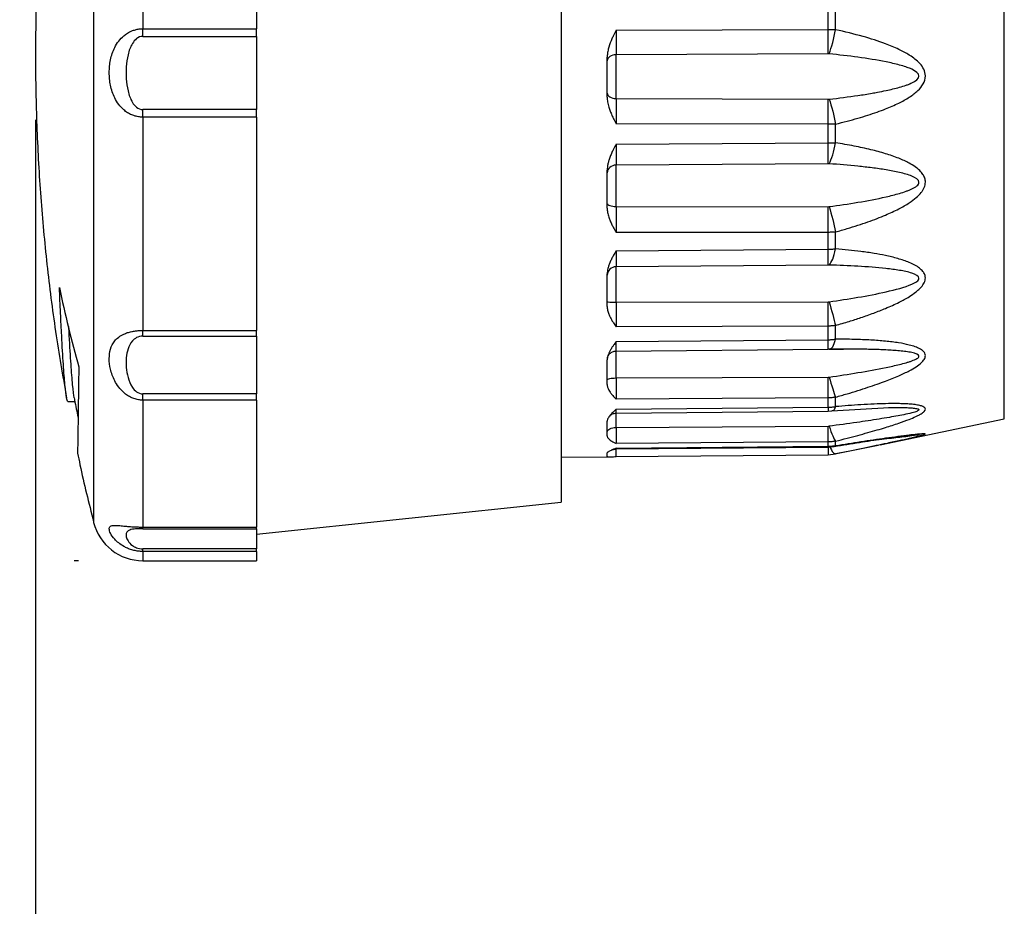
# Model space of a CAD drawing. Header units: millimetres. Extents: x 13 to 546, y 13 to 419.
# Tile 8 of 19: x 209 to 247, y 133 to 168. Entities that reach past the tile are written whole.
import ezdxf

# ---------------------------------------------------------------- set-up
doc = ezdxf.new("R2010")
doc.units = ezdxf.units.MM
doc.header["$LTSCALE"] = 2
doc.linetypes.add('SLD-Solid', pattern=[0])
doc.layers.add('DIMENSIONS', color=140, linetype='SLD-Solid', lineweight=25)
doc.styles.add('SLDTEXTSTYLE0', font='TXT', dxfattribs={"width": 0.7})
doc.dimstyles.new('SLDDIMSTYLE1', dxfattribs={"dimtxt": 4.316016, "dimasz": 6.604, "dimexe": 0, "dimexo": 0.0625, "dimgap": 1.079004, "dimtad": 0, "dimtih": 1, "dimtoh": 1, "dimrnd": 1e-09, "dimzin": 12, "dimdsep": 46, "dimtxsty": 'SLDTEXTSTYLE0', "dimsah": 1, "dimcen": 0.09, "dimadec": 0, "dimazin": 3, "dimtfac": 1, "dimtofl": 0, "dimtmove": 0, "dimatfit": 3, "dimfxl": 0, "dimfrac": 2, "dimtolj": 1, "dimtzin": 12, "dimarcsym": 0})
doc.dimstyles.new('SLDDIMSTYLE2', dxfattribs={"dimtxt": 4.316016, "dimasz": 6.604, "dimexe": 0, "dimexo": 0.0625, "dimgap": 1.079004, "dimtad": 0, "dimtih": 1, "dimtoh": 1, "dimrnd": 1e-09, "dimzin": 12, "dimdsep": 46, "dimtxsty": 'SLDTEXTSTYLE0', "dimsah": 1, "dimcen": 0, "dimadec": 0, "dimazin": 3, "dimtfac": 1, "dimtofl": 0, "dimtmove": 0, "dimatfit": 3, "dimfxl": 0, "dimfrac": 2, "dimtolj": 1, "dimtzin": 12, "dimarcsym": 0})
doc.dimstyles.new('SLDDIMSTYLE3', dxfattribs={"dimtxt": 4.316016, "dimasz": 6.604, "dimexe": 0, "dimexo": 0.0625, "dimgap": 1.079004, "dimtad": 0, "dimtih": 1, "dimtoh": 1, "dimrnd": 1e-09, "dimzin": 12, "dimdsep": 46, "dimtxsty": 'SLDTEXTSTYLE0', "dimsah": 1, "dimcen": 0.09, "dimadec": 0, "dimazin": 3, "dimtfac": 1, "dimtmove": 0, "dimatfit": 0, "dimfxl": 0, "dimfrac": 2, "dimtolj": 1, "dimtzin": 12, "dimarcsym": 0})

# ---------------------------------------------------------------- blocks, each defined once
blk = doc.blocks.new('_D_2')
at = {"layer": 'DIMENSIONS'}
for p, q in [((252.47, 235.214), (231.08, 235.214)), ((286.909, 175.564), (252.47, 235.214))]:
    blk.add_line(p, q, dxfattribs=at)
blk.add_solid([(286.909, 175.564), (284.487, 181.792), (282.727, 180.776)], dxfattribs=at)
at = {"layer": 'DIMENSIONS', "char_height": 4.2333, "attachment_point": 1, "style": 'SLDTEXTSTYLE0'}
for s, insert in [('M20', (215.966, 244.101)), ('M25', (215.966, 237.241)), ('KNOCKOUT', (205.688, 230.381))]:
    blk.add_mtext(s, dxfattribs=dict(at, insert=insert))
blk = doc.blocks.new('_D_5')
at = {"layer": 'DIMENSIONS'}
for p, q in [((209.339, 163.931), (209.339, 76.256)), ((312.159, 127.784), (312.159, 76.256)), ((209.339, 82.606), (242.479, 82.606)), ((248.327, 82.606), (246.878, 82.606)), ((246.878, 82.606), (246.878, 75.747)), ((261.153, 82.606), (262.602, 82.606)), ((262.602, 82.606), (262.602, 75.747)), ((312.159, 82.606), (267, 82.606)), ((246.878, 75.747), (248.327, 75.747)), ((262.602, 75.747), (261.153, 75.747))]:
    blk.add_line(p, q, dxfattribs=at)
for points in [[(209.339, 82.606), (215.943, 81.59), (215.943, 83.622)], [(312.159, 82.606), (305.555, 83.622), (305.555, 81.59)]]:
    blk.add_solid(points, dxfattribs=at)
at = {"layer": 'DIMENSIONS', "char_height": 4.2333, "attachment_point": 1, "style": 'SLDTEXTSTYLE0'}
for s, insert in [('102.8', (246.532, 89.029)), ('4.05', (248.327, 81.204))]:
    blk.add_mtext(s, dxfattribs=dict(at, insert=insert))
blk = doc.blocks.new('_D_6')
at = {"layer": 'DIMENSIONS'}
for p, q in [((193.426, 186.371), (193.426, 199.071)), ((211.027, 186.371), (187.076, 186.371)), ((187.013, 165.216), (185.564, 165.216)), ((185.564, 165.216), (185.564, 158.357)), ((199.838, 165.216), (201.288, 165.216)), ((201.288, 165.216), (201.288, 158.357)), ((185.564, 158.357), (187.013, 158.357)), ((201.288, 158.357), (199.838, 158.357)), ((207.815, 146.571), (187.076, 146.571)), ((193.426, 146.571), (193.426, 133.871)), ((211.027, 146.571), (210.863, 146.571))]:
    blk.add_line(p, q, dxfattribs=at)
for points in [[(193.426, 186.371), (194.442, 192.975), (192.41, 192.975)], [(193.426, 146.571), (192.41, 139.967), (194.442, 139.967)]]:
    blk.add_solid(points, dxfattribs=at)
at = {"layer": 'DIMENSIONS', "char_height": 4.2333, "attachment_point": 1, "style": 'SLDTEXTSTYLE0'}
for s, insert in [('39.8', (187.013, 171.639)), ('1.57', (187.013, 163.814))]:
    blk.add_mtext(s, dxfattribs=dict(at, insert=insert))

msp = doc.modelspace()

# ---------------------------------------------------------------- linework, layer by layer
for p, q in [((211.628, 184.862), (211.628, 148.081)), ((230.039, 184.071), (230.039, 166.471)), ((247.499, 152.152), (247.499, 180.79)), ((213.567, 176.114), (213.567, 167.522)), ((218.039, 176.114), (218.039, 167.522)), ((240.561, 167.491), (240.561, 168.235)), ((240.853, 167.485), (240.853, 168.235)), ((213.567, 167.522), (218.039, 167.522)), ((213.567, 167.223), (218.039, 167.223)), ((218.039, 167.223), (218.039, 167.522)), ((218.039, 167.223), (218.039, 164.34)), ((232.206, 167.462), (240.561, 167.491)), ((230.039, 166.471), (230.039, 148.871)), ((231.859, 164.825), (231.859, 166.407)), ((240.561, 166.536), (232.206, 166.499)), ((232.206, 164.775), (232.206, 166.499)), ((240.6, 166.534), (240.561, 166.536)), ((232.206, 164.775), (240.561, 164.745)), ((218.039, 164.34), (213.567, 164.34)), ((218.039, 164.04), (218.039, 164.34)), ((213.567, 164.04), (213.567, 155.641)), ((218.039, 164.04), (213.567, 164.04)), ((218.039, 164.04), (218.039, 155.641)), ((240.561, 163.759), (232.206, 163.78)), ((240.561, 163.027), (240.561, 163.759)), ((240.853, 163.03), (240.853, 163.768)), ((232.206, 162.978), (240.561, 163.027)), ((240.561, 162.204), (232.206, 162.15)), ((232.206, 160.522), (232.206, 162.15)), ((240.6, 162.203), (240.561, 162.204)), ((231.859, 160.462), (231.859, 161.956)), ((232.206, 160.522), (240.561, 160.513)), ((240.561, 159.503), (232.206, 159.501)), ((240.561, 158.841), (240.561, 159.503)), ((240.853, 158.853), (240.853, 159.52)), ((232.206, 158.776), (240.561, 158.841)), ((231.859, 156.586), (231.859, 157.87)), ((240.561, 158.217), (232.206, 158.151)), ((232.206, 156.752), (232.206, 158.151)), ((240.6, 158.217), (240.561, 158.217)), ((232.206, 156.752), (240.561, 156.763)), ((213.567, 155.641), (218.039, 155.641)), ((218.039, 155.416), (218.039, 155.641)), ((240.561, 155.811), (232.206, 155.787)), ((240.561, 155.274), (240.561, 155.811)), ((240.853, 155.294), (240.853, 155.835)), ((213.567, 155.416), (218.039, 155.416)), ((218.039, 155.416), (218.039, 153.143)), ((232.206, 155.198), (240.561, 155.274)), ((232.204, 154.826), (240.561, 154.899)), ((232.206, 154.826), (232.206, 154.837)), ((232.206, 153.768), (232.206, 154.827)), ((240.6, 154.9), (240.561, 154.9)), ((231.859, 153.511), (231.859, 154.482)), ((232.206, 153.768), (240.561, 153.8)), ((210.61, 152.835), (210.912, 152.835)), ((218.039, 153.143), (213.567, 153.143)), ((213.567, 152.895), (213.567, 147.896)), ((218.039, 152.895), (213.567, 152.895)), ((218.039, 152.895), (218.039, 153.143)), ((218.039, 152.895), (218.039, 147.896)), ((240.561, 152.983), (232.206, 152.938)), ((240.561, 152.614), (240.561, 152.983)), ((240.853, 152.64), (240.853, 153.012)), ((232.205, 152.381), (240.562, 152.46)), ((232.206, 152.534), (240.561, 152.614)), ((240.562, 152.46), (240.708, 152.468)), ((240.709, 152.468), (242.96, 152.606)), ((242.937, 152.606), (242.994, 152.606)), ((231.859, 151.485), (231.859, 152.064)), ((232.206, 151.814), (232.206, 152.403)), ((242.604, 151.134), (247.499, 152.152)), ((232.206, 151.814), (240.561, 151.864)), ((240.853, 151.106), (240.853, 151.279)), ((232.205, 150.972), (240.562, 151.049)), ((240.561, 151.248), (232.206, 151.186)), ((232.206, 150.998), (240.561, 151.076)), ((232.206, 150.972), (232.206, 150.998)), ((240.561, 151.076), (240.561, 151.248)), ((240.562, 151.049), (240.8, 151.07)), ((240.825, 150.776), (242.534, 151.119)), ((230.039, 150.647), (232.009, 150.664)), ((231.859, 150.674), (231.859, 150.814)), ((232.204, 150.671), (240.561, 150.745)), ((240.561, 150.745), (240.847, 150.775)), ((218.039, 147.61), (230.039, 148.871)), ((213.567, 147.896), (218.039, 147.896)), ((213.567, 147.832), (218.039, 147.832)), ((218.039, 147.832), (218.039, 147.896)), ((218.039, 147.832), (218.039, 147.037)), ((218.039, 147.037), (213.567, 147.037)), ((218.039, 146.936), (218.039, 147.037)), ((218.039, 146.936), (213.567, 146.936)), ((213.567, 146.936), (213.567, 146.571)), ((218.039, 146.936), (218.039, 146.571)), ((213.567, 146.571), (218.039, 146.571))]:
    msp.add_line(p, q)
msp.add_arc((213.567, 148.571), 2, 194.194, 270)
for points, knots in [([(210.57, 179.958), (210.53, 179.755), (210.322, 178.688), (210.034, 176.742), (209.713, 174.121), (209.491, 171.486), (209.361, 168.842), (209.324, 166.192), (209.381, 163.539), (209.531, 160.886), (209.777, 158.237), (210.111, 155.599), (210.412, 153.853), (210.562, 152.983)], [0, 0, 0, 0, 0.02296, 0.120174, 0.21751, 0.314968, 0.412547, 0.510248, 0.608071, 0.706017, 0.804086, 0.902279, 1, 1, 1, 1]), ([(212.244, 165.796), (212.245, 165.838), (212.247, 165.922), (212.256, 166.047), (212.272, 166.172), (212.302, 166.341), (212.356, 166.55), (212.459, 166.801), (212.607, 167.04), (212.784, 167.226), (212.962, 167.355), (213.117, 167.433), (213.271, 167.485), (213.419, 167.516), (213.518, 167.52), (213.567, 167.522)], [0, 0, 0, 0, 0.051014, 0.101862, 0.152762, 0.203928, 0.312102, 0.418861, 0.542557, 0.66571, 0.741769, 0.817345, 0.879873, 0.940444, 1, 1, 1, 1]), ([(213.567, 167.223), (213.476, 167.223), (213.305, 167.145), (213.099, 166.883), (212.967, 166.502), (212.884, 165.87), (212.918, 165.224), (213.098, 164.685), (213.305, 164.419), (213.476, 164.34), (213.567, 164.34)], [0, 0, 0, 0, 0.0275136, 0.0550273, 0.1100545, 0.1650818, 0.2751363, 0.3301636, 0.3576772, 0.3851909, 0.3851909, 0.3851909, 0.3851909]), ([(232.206, 167.462), (232.172, 167.395), (232.117, 167.284), (232.014, 167.068), (231.933, 166.858), (231.879, 166.636), (231.861, 166.503), (231.859, 166.428), (231.859, 166.407)], [0, 0, 0, 0, 0.200297, 0.33192, 0.642108, 0.799793, 0.942597, 1, 1, 1, 1]), ([(240.561, 167.491), (240.61, 167.491), (240.708, 167.491), (240.805, 167.487), (240.853, 167.485)], [0, 0, 0, 0, 0.499702, 1, 1, 1, 1]), ([(240.853, 163.768), (241.005, 163.806), (241.299, 163.878), (241.723, 163.995), (242.117, 164.114), (242.481, 164.236), (242.889, 164.388), (243.317, 164.574), (243.689, 164.777), (243.937, 164.95), (244.131, 165.112), (244.316, 165.333), (244.423, 165.643), (244.339, 165.933), (244.183, 166.154), (243.985, 166.327), (243.839, 166.431), (243.628, 166.564), (243.315, 166.729), (242.709, 166.98), (241.879, 167.245), (241.215, 167.401), (240.853, 167.485)], [0, 0, 0, 0, 0.056117, 0.108817, 0.158134, 0.204108, 0.246791, 0.314265, 0.371239, 0.398081, 0.422057, 0.461297, 0.500014, 0.532173, 0.564575, 0.596134, 0.626247, 0.629174, 0.685964, 0.753605, 0.865832, 1, 1, 1, 1]), ([(240.6, 164.747), (240.98, 164.791), (241.548, 164.862), (242.178, 164.962), (242.548, 165.029), (242.913, 165.101), (243.292, 165.19), (243.589, 165.282), (243.719, 165.33), (243.797, 165.362), (243.982, 165.442), (244.27, 165.66), (243.989, 165.87), (243.767, 165.966), (243.607, 166.026), (243.291, 166.119), (242.663, 166.261), (241.737, 166.407), (240.98, 166.494), (240.6, 166.534)], [0, 0, 0, 0, 0.1185494, 0.1778241, 0.2000521, 0.2370988, 0.2963735, 0.3260109, 0.3408296, 0.3445342, 0.3556482, 0.4149229, 0.4741976, 0.481607, 0.503835, 0.5334724, 0.5927471, 0.7112965, 0.8298459, 0.8298459, 0.8298459, 0.8298459]), ([(213.567, 164.04), (213.538, 164.041), (213.479, 164.042), (213.39, 164.054), (213.302, 164.072), (213.214, 164.098), (213.099, 164.141), (212.962, 164.212), (212.785, 164.345), (212.608, 164.536), (212.461, 164.782), (212.357, 165.037), (212.29, 165.289), (212.25, 165.543), (212.246, 165.711), (212.244, 165.796)], [0, 0, 0, 0, 0.035733, 0.071676, 0.108037, 0.14502, 0.182816, 0.258293, 0.334424, 0.456711, 0.580909, 0.688691, 0.796358, 0.897882, 1, 1, 1, 1]), ([(231.859, 164.825), (231.86, 164.795), (231.861, 164.732), (231.874, 164.636), (231.894, 164.536), (231.926, 164.415), (231.975, 164.272), (232.038, 164.121), (232.117, 163.956), (232.172, 163.846), (232.206, 163.78)], [0, 0, 0, 0, 0.0817167, 0.1682993, 0.2602301, 0.3579118, 0.504502, 0.6681905, 0.7997741, 1, 1, 1, 1]), ([(240.853, 163.768), (240.805, 163.766), (240.708, 163.76), (240.61, 163.76), (240.561, 163.759)], [0, 0, 0, 0, 0.5002984, 1, 1, 1, 1]), ([(232.206, 162.978), (232.172, 162.912), (232.117, 162.804), (232.038, 162.641), (231.975, 162.493), (231.922, 162.343), (231.886, 162.205), (231.863, 162.077), (231.86, 161.995), (231.859, 161.956)], [0, 0, 0, 0, 0.2001671, 0.3316998, 0.4953679, 0.6419171, 0.7709379, 0.8899493, 1, 1, 1, 1]), ([(240.561, 163.027), (240.61, 163.027), (240.708, 163.027), (240.805, 163.029), (240.853, 163.03)], [0, 0, 0, 0, 0.499702, 1, 1, 1, 1]), ([(240.853, 159.52), (241.005, 159.563), (241.298, 159.646), (241.721, 159.779), (242.115, 159.911), (242.48, 160.045), (242.888, 160.21), (243.316, 160.408), (243.721, 160.636), (244.019, 160.855), (244.196, 161.028), (244.295, 161.166), (244.365, 161.3), (244.404, 161.463), (244.373, 161.645), (244.293, 161.798), (244.163, 161.948), (243.981, 162.094), (243.705, 162.26), (243.315, 162.437), (242.807, 162.61), (242.221, 162.768), (241.564, 162.911), (241.098, 162.989), (240.853, 163.03)], [0, 0, 0, 0, 0.055982, 0.108606, 0.157905, 0.203921, 0.246706, 0.314266, 0.37121, 0.411295, 0.445361, 0.459165, 0.472287, 0.500254, 0.519688, 0.541016, 0.565638, 0.594543, 0.628908, 0.686003, 0.753663, 0.82721, 0.909259, 1, 1, 1, 1]), ([(240.6, 160.515), (240.98, 160.567), (241.738, 160.68), (242.573, 160.836), (243.114, 160.966), (243.377, 161.037), (243.588, 161.105), (243.728, 161.158), (243.806, 161.19), (243.917, 161.242), (244.071, 161.325), (244.204, 161.53), (243.94, 161.696), (243.63, 161.797), (243.375, 161.863), (243.112, 161.917), (242.841, 161.965), (242.567, 162.007), (242.291, 162.044), (242.013, 162.077), (241.455, 162.137), (240.98, 162.176), (240.6, 162.203)], [0, 0, 0, 0, 0.1185789, 0.2371579, 0.2668026, 0.2964474, 0.3260921, 0.3409145, 0.3483256, 0.3557368, 0.3853816, 0.4150263, 0.4743158, 0.5039605, 0.5336052, 0.56325, 0.5928947, 0.6225394, 0.6521842, 0.6818289, 0.7114737, 0.8300526, 0.8300526, 0.8300526, 0.8300526]), ([(231.859, 160.462), (231.86, 160.434), (231.861, 160.376), (231.874, 160.287), (231.894, 160.194), (231.925, 160.083), (231.975, 159.951), (232.038, 159.812), (232.117, 159.661), (232.172, 159.561), (232.206, 159.501)], [0, 0, 0, 0, 0.081693, 0.168251, 0.260155, 0.357809, 0.504428, 0.668146, 0.799747, 1, 1, 1, 1]), ([(240.853, 159.52), (240.805, 159.515), (240.708, 159.505), (240.61, 159.504), (240.561, 159.503)], [0, 0, 0, 0, 0.500298, 1, 1, 1, 1]), ([(232.206, 158.776), (232.172, 158.718), (232.117, 158.621), (232.038, 158.476), (231.975, 158.344), (231.922, 158.211), (231.886, 158.089), (231.863, 157.977), (231.86, 157.905), (231.859, 157.87)], [0, 0, 0, 0, 0.200231, 0.331809, 0.495511, 0.642095, 0.77105, 0.890003, 1, 1, 1, 1]), ([(240.561, 158.841), (240.61, 158.842), (240.708, 158.843), (240.805, 158.85), (240.853, 158.853)], [0, 0, 0, 0, 0.499702, 1, 1, 1, 1]), ([(240.853, 155.835), (241.03, 155.888), (241.363, 155.987), (241.865, 156.149), (242.346, 156.318), (242.851, 156.517), (243.323, 156.727), (243.72, 156.94), (243.972, 157.117), (244.125, 157.245), (244.247, 157.364), (244.355, 157.517), (244.402, 157.692), (244.371, 157.847), (244.29, 157.975), (244.158, 158.1), (243.977, 158.219), (243.764, 158.318), (243.535, 158.401), (243.225, 158.496), (242.835, 158.593), (242.347, 158.682), (241.861, 158.751), (241.355, 158.81), (241.023, 158.838), (240.853, 158.853)], [0, 0, 0, 0, 0.065565, 0.12315, 0.187153, 0.246681, 0.316011, 0.371431, 0.407911, 0.427933, 0.445204, 0.47223, 0.500278, 0.519658, 0.54107, 0.565881, 0.596062, 0.629537, 0.658711, 0.690853, 0.754245, 0.811252, 0.876873, 0.937198, 1, 1, 1, 1]), ([(240.6, 156.766), (241.361, 156.878), (242.493, 157.06), (243.657, 157.359), (244.07, 157.563), (244.202, 157.744), (243.872, 157.912), (243.379, 158.01), (242.656, 158.107), (241.739, 158.173), (240.981, 158.205), (240.6, 158.217)], [0, 0, 0, 0, 0.2372174, 0.3558261, 0.3854783, 0.4151305, 0.4744348, 0.5337392, 0.5930435, 0.7116522, 0.830261, 0.830261, 0.830261, 0.830261]), ([(210.61, 152.836), (210.594, 152.867), (210.56, 152.931), (210.501, 153.449), (210.437, 154.268), (210.378, 155.265), (210.326, 156.307), (210.296, 156.986), (210.281, 157.328)], [0, 0, 0, 0, 0.184444, 0.374686, 0.559645, 0.749963, 0.874192, 1, 1, 1, 1]), ([(231.859, 156.586), (231.86, 156.562), (231.861, 156.513), (231.874, 156.439), (231.894, 156.361), (231.925, 156.267), (231.975, 156.158), (232.038, 156.043), (232.117, 155.918), (232.172, 155.836), (232.206, 155.787)], [0, 0, 0, 0, 0.081692, 0.16825, 0.260154, 0.357808, 0.504425, 0.668142, 0.799745, 1, 1, 1, 1]), ([(210.866, 152.983), (210.864, 152.988), (210.845, 153.044), (210.802, 153.464), (210.739, 154.271), (210.688, 155.099), (210.66, 155.679), (210.654, 155.801)], [0, 0, 0, 0, 0.0280181, 0.3280728, 0.6197958, 0.9199716, 1, 1, 1, 1]), ([(213.567, 152.895), (213.538, 152.896), (213.479, 152.897), (213.39, 152.909), (213.302, 152.929), (213.214, 152.956), (213.099, 153.002), (212.962, 153.076), (212.784, 153.213), (212.608, 153.407), (212.461, 153.645), (212.357, 153.884), (212.268, 154.182), (212.228, 154.537), (212.279, 154.917), (212.414, 155.195), (212.607, 155.381), (212.784, 155.485), (212.962, 155.555), (213.117, 155.595), (213.271, 155.621), (213.419, 155.638), (213.518, 155.64), (213.567, 155.641)], [0, 0, 0, 0, 0.017896, 0.03589, 0.054087, 0.072589, 0.091493, 0.129306, 0.167362, 0.228648, 0.290716, 0.344671, 0.398517, 0.500217, 0.601955, 0.709235, 0.771125, 0.832742, 0.870797, 0.908611, 0.939896, 0.970202, 1, 1, 1, 1]), ([(240.853, 155.835), (240.805, 155.828), (240.708, 155.815), (240.61, 155.812), (240.561, 155.811)], [0, 0, 0, 0, 0.500298, 1, 1, 1, 1]), ([(213.567, 155.416), (213.476, 155.416), (213.305, 155.365), (213.099, 155.188), (212.967, 154.92), (212.884, 154.447), (212.918, 153.925), (213.098, 153.455), (213.305, 153.215), (213.476, 153.143), (213.567, 153.143)], [0, 0, 0, 0, 0.0275135, 0.0550271, 0.1100542, 0.1650813, 0.2751355, 0.3301626, 0.3576761, 0.3851897, 0.3851897, 0.3851897, 0.3851897]), ([(232.206, 155.198), (232.172, 155.151), (232.117, 155.073), (232.038, 154.958), (231.975, 154.853), (231.922, 154.748), (231.886, 154.652), (231.863, 154.565), (231.86, 154.509), (231.859, 154.482)], [0, 0, 0, 0, 0.200272, 0.331877, 0.495612, 0.64223, 0.771135, 0.890043, 1, 1, 1, 1]), ([(232.206, 154.837), (232.206, 154.839), (232.205, 154.844), (232.205, 154.911), (232.205, 155.025), (232.206, 155.141), (232.206, 155.198)], [0, 0, 0, 0, 0.127939, 0.418671, 0.709403, 1, 1, 1, 1]), ([(240.561, 155.274), (240.61, 155.275), (240.708, 155.277), (240.805, 155.288), (240.853, 155.294)], [0, 0, 0, 0, 0.499702, 1, 1, 1, 1]), ([(240.853, 153.012), (241.005, 153.056), (241.298, 153.14), (241.721, 153.27), (242.115, 153.396), (242.48, 153.521), (242.888, 153.669), (243.317, 153.841), (243.721, 154.03), (244.02, 154.201), (244.197, 154.332), (244.296, 154.431), (244.365, 154.525), (244.404, 154.635), (244.373, 154.75), (244.292, 154.842), (244.163, 154.926), (243.98, 155.003), (243.704, 155.084), (243.314, 155.16), (242.805, 155.222), (242.22, 155.265), (241.564, 155.291), (241.098, 155.293), (240.853, 155.294)], [0, 0, 0, 0, 0.055982, 0.108601, 0.157892, 0.203898, 0.246669, 0.314303, 0.371286, 0.411368, 0.44543, 0.459237, 0.472362, 0.500339, 0.519773, 0.541107, 0.565738, 0.594653, 0.629031, 0.686164, 0.753863, 0.827362, 0.909344, 1, 1, 1, 1]), ([(231.859, 154.48), (231.864, 154.525), (231.875, 154.617), (231.954, 154.732), (232.069, 154.813), (232.16, 154.824), (232.206, 154.83)], [0, 0, 0, 0, 0.250191, 0.500026, 0.749852, 1, 1, 1, 1]), ([(240.6, 153.803), (240.981, 153.858), (241.739, 153.975), (242.572, 154.123), (243.114, 154.238), (243.377, 154.299), (243.588, 154.354), (243.729, 154.397), (243.806, 154.422), (243.917, 154.462), (244.071, 154.525), (244.204, 154.665), (243.94, 154.758), (243.629, 154.807), (243.374, 154.836), (243.11, 154.856), (242.839, 154.872), (242.565, 154.884), (242.29, 154.892), (242.012, 154.898), (241.456, 154.906), (240.981, 154.904), (240.6, 154.9)], [0, 0, 0, 0, 0.1186083, 0.2372165, 0.2668686, 0.2965206, 0.3261727, 0.3409987, 0.3484117, 0.3558248, 0.3854768, 0.4151289, 0.474433, 0.5040851, 0.5337371, 0.5633892, 0.5930413, 0.6226933, 0.6523454, 0.6819974, 0.7116495, 0.8302578, 0.8302578, 0.8302578, 0.8302578]), ([(240.638, 154.906), (240.727, 154.906), (240.903, 154.906), (241.081, 154.905), (241.169, 154.904)], [0, 0, 0, 0, 0.501785, 1, 1, 1, 1]), ([(211.044, 154.203), (211.04, 153.933), (211.033, 153.393), (211.024, 152.697), (211.016, 152.093), (211.009, 151.601), (211.003, 151.223), (210.999, 150.962), (210.996, 150.814), (210.996, 150.81), (210.995, 150.808)], [0, 0, 0, 0, 0.127265, 0.25453, 0.385492, 0.516455, 0.64372, 0.770985, 0.901948, 1, 1, 1, 1]), ([(231.859, 153.511), (231.86, 153.493), (231.861, 153.457), (231.874, 153.403), (231.894, 153.346), (231.925, 153.279), (231.975, 153.2), (232.038, 153.118), (232.117, 153.03), (232.172, 152.973), (232.206, 152.938)], [0, 0, 0, 0, 0.081692, 0.168248, 0.260151, 0.357804, 0.504422, 0.66814, 0.799744, 1, 1, 1, 1]), ([(210.865, 152.983), (210.87, 152.954), (210.912, 152.697), (210.968, 152.442), (211.017, 152.216)], [0, 0, 0, 0, 0.1121345, 1, 1, 1, 1]), ([(240.853, 153.012), (240.805, 153.004), (240.708, 152.988), (240.61, 152.985), (240.561, 152.983)], [0, 0, 0, 0, 0.500298, 1, 1, 1, 1]), ([(232.206, 152.534), (232.172, 152.502), (232.117, 152.45), (232.038, 152.373), (231.975, 152.304), (231.922, 152.235), (231.886, 152.173), (231.863, 152.117), (231.86, 152.081), (231.859, 152.064)], [0, 0, 0, 0, 0.200274, 0.331881, 0.495617, 0.642236, 0.771138, 0.890044, 1, 1, 1, 1]), ([(232.205, 152.388), (232.205, 152.386), (232.205, 152.382), (232.205, 152.426), (232.206, 152.498), (232.206, 152.534)], [0, 0, 0, 0, 0.18049, 0.59034, 1, 1, 1, 1]), ([(240.561, 152.614), (240.61, 152.615), (240.708, 152.618), (240.805, 152.633), (240.853, 152.64)], [0, 0, 0, 0, 0.499702, 1, 1, 1, 1]), ([(240.561, 152.614), (240.561, 152.578), (240.562, 152.507), (240.562, 152.462), (240.562, 152.465), (240.562, 152.467)], [0, 0, 0, 0, 0.404953, 0.810073, 1, 1, 1, 1]), ([(242.994, 152.606), (243.072, 152.607), (243.242, 152.608), (243.488, 152.606), (243.719, 152.599), (243.916, 152.584), (244.055, 152.566), (244.12, 152.541), (244.135, 152.527), (244.139, 152.516), (244.135, 152.505), (244.12, 152.489), (244.06, 152.454), (243.888, 152.399), (243.625, 152.338), (243.304, 152.274), (242.954, 152.212), (242.414, 152.123), (241.623, 152.005), (240.964, 151.916), (240.6, 151.866)], [0, 0, 0, 0, 0.047449, 0.104032, 0.152043, 0.191891, 0.232953, 0.247233, 0.253317, 0.259026, 0.264888, 0.271028, 0.28503, 0.32389, 0.389714, 0.453387, 0.522769, 0.604551, 0.781283, 1, 1, 1, 1]), ([(240.853, 152.64), (240.814, 152.548), (240.77, 152.447), (240.713, 152.474), (240.707, 152.477)], [0, 0, 0, 0, 0.909207, 1, 1, 1, 1]), ([(240.853, 151.279), (241.004, 151.318), (241.296, 151.392), (241.718, 151.504), (242.113, 151.612), (242.479, 151.717), (242.889, 151.839), (243.318, 151.976), (243.715, 152.119), (243.972, 152.227), (244.125, 152.302), (244.246, 152.369), (244.353, 152.45), (244.404, 152.535), (244.372, 152.601), (244.292, 152.649), (244.161, 152.689), (243.98, 152.722), (243.767, 152.742), (243.537, 152.752), (243.228, 152.76), (242.839, 152.758), (242.35, 152.74), (241.86, 152.714), (241.353, 152.68), (241.02, 152.653), (240.853, 152.64)], [0, 0, 0, 0, 0.055735, 0.108262, 0.157615, 0.203838, 0.246982, 0.31487, 0.371564, 0.408614, 0.428019, 0.445064, 0.472104, 0.500271, 0.519433, 0.54067, 0.56536, 0.595412, 0.62883, 0.658089, 0.690187, 0.753636, 0.810387, 0.876709, 0.938224, 1, 1, 1, 1]), ([(231.92, 152.216), (231.932, 152.238), (231.967, 152.298), (232.071, 152.363), (232.16, 152.375), (232.205, 152.381)], [0, 0, 0, 0, 0.213563, 0.606492, 1, 1, 1, 1]), ([(231.859, 151.485), (231.86, 151.476), (231.861, 151.456), (231.874, 151.426), (231.894, 151.395), (231.926, 151.359), (231.975, 151.318), (232.038, 151.276), (232.117, 151.231), (232.172, 151.203), (232.206, 151.186)], [0, 0, 0, 0, 0.081762, 0.168396, 0.260382, 0.358126, 0.504674, 0.668324, 0.799852, 1, 1, 1, 1]), ([(240.853, 151.279), (240.805, 151.27), (240.708, 151.253), (240.61, 151.249), (240.561, 151.248)], [0, 0, 0, 0, 0.500298, 1, 1, 1, 1]), ([(240.8, 151.07), (241.134, 151.124), (241.776, 151.228), (242.67, 151.371), (243.333, 151.47), (243.8, 151.527), (243.978, 151.537), (244.06, 151.542)], [0, 0, 0, 0, 0.289633, 0.558312, 0.802196, 0.908895, 1, 1, 1, 1]), ([(240.853, 151.106), (241.185, 151.159), (241.849, 151.264), (242.67, 151.386), (243.304, 151.472), (243.694, 151.522), (243.98, 151.554), (244.149, 151.569), (244.265, 151.576), (244.337, 151.577), (244.381, 151.574), (244.396, 151.565), (244.378, 151.55), (244.315, 151.524), (244.179, 151.484), (243.978, 151.434), (243.702, 151.369), (243.317, 151.284), (242.928, 151.201), (242.677, 151.149), (242.604, 151.134)], [0, 0, 0, 0, 0.157767, 0.3157064, 0.3968619, 0.4752065, 0.5179826, 0.5564371, 0.5806263, 0.6021318, 0.6215921, 0.6398609, 0.6603438, 0.6817914, 0.721955, 0.7639372, 0.8046968, 0.8772744, 0.9641362, 1, 1, 1, 1]), ([(244.082, 151.542), (244.098, 151.542), (244.12, 151.542), (244.135, 151.54), (244.139, 151.537), (244.135, 151.534), (244.12, 151.529), (244.06, 151.516), (243.887, 151.49), (243.624, 151.456), (243.304, 151.417), (242.953, 151.375), (242.545, 151.328), (242.249, 151.295), (242.088, 151.277)], [0, 0, 0, 0, 0.030447, 0.043423, 0.055606, 0.068106, 0.081209, 0.11111, 0.194106, 0.334597, 0.47051, 0.61856, 0.793, 1, 1, 1, 1]), ([(232.206, 150.998), (232.172, 150.984), (232.117, 150.962), (232.038, 150.93), (231.975, 150.902), (231.922, 150.875), (231.886, 150.852), (231.863, 150.832), (231.86, 150.82), (231.859, 150.814)], [0, 0, 0, 0, 0.200246, 0.331836, 0.495542, 0.642133, 0.771072, 0.890012, 1, 1, 1, 1]), ([(232.07, 150.943), (232.071, 150.943), (232.092, 150.955), (232.138, 150.966), (232.183, 150.97), (232.206, 150.972)], [0, 0, 0, 0, 0.019939, 0.503183, 1, 1, 1, 1]), ([(232.206, 150.672), (232.206, 150.675), (232.205, 150.68), (232.205, 150.757), (232.205, 150.853), (232.206, 150.941), (232.206, 150.972)], [0, 0, 0, 0, 0.282559, 0.565248, 0.847937, 1, 1, 1, 1]), ([(240.561, 151.076), (240.61, 151.078), (240.708, 151.081), (240.805, 151.098), (240.853, 151.106)], [0, 0, 0, 0, 0.499702, 1, 1, 1, 1]), ([(240.561, 151.076), (240.561, 151.059), (240.562, 151.041), (240.562, 151.05), (240.562, 151.05)], [0, 0, 0, 0, 0.986796, 1, 1, 1, 1]), ([(240.561, 151.049), (240.561, 151.015), (240.562, 150.925), (240.562, 150.828), (240.562, 150.753), (240.561, 150.748), (240.561, 150.746)], [0, 0, 0, 0, 0.170463, 0.447013, 0.723563, 1, 1, 1, 1]), ([(240.615, 151.085), (240.664, 150.982), (240.755, 150.789), (240.822, 150.781), (240.853, 150.777)], [0, 0, 0, 0, 0.533459, 1, 1, 1, 1]), ([(242.604, 151.134), (242.535, 151.12), (242.312, 151.073), (241.914, 150.992), (241.4, 150.887), (241.04, 150.815), (240.853, 150.777)], [0, 0, 0, 0, 0.1205056, 0.3910608, 0.6841136, 1, 1, 1, 1]), ([(211, 150.807), (211.03, 150.654), (211.21, 149.745), (211.439, 148.847), (211.63, 148.099)], [0, 0, 0, 0, 0.168153, 1, 1, 1, 1]), ([(231.859, 150.674), (231.86, 150.673), (231.862, 150.67), (231.877, 150.667), (231.901, 150.665), (231.936, 150.664), (231.983, 150.663), (232.04, 150.664), (232.116, 150.667), (232.172, 150.67), (232.206, 150.672)], [0, 0, 0, 0, 0.09148, 0.188433, 0.291503, 0.401226, 0.525196, 0.661416, 0.796213, 1, 1, 1, 1]), ([(213.567, 146.936), (213.538, 146.936), (213.479, 146.937), (213.39, 146.945), (213.302, 146.958), (213.215, 146.976), (213.1, 147.007), (212.962, 147.057), (212.784, 147.146), (212.607, 147.268), (212.414, 147.452), (212.279, 147.656), (212.228, 147.835), (212.268, 147.923), (212.357, 147.955), (212.461, 147.965), (212.608, 147.958), (212.784, 147.94), (212.962, 147.924), (213.117, 147.911), (213.271, 147.902), (213.419, 147.897), (213.518, 147.897), (213.567, 147.896)], [0, 0, 0, 0, 0.017854, 0.03582, 0.054005, 0.072511, 0.091433, 0.129243, 0.167314, 0.228933, 0.290836, 0.398116, 0.499848, 0.601538, 0.655375, 0.709341, 0.771405, 0.832696, 0.870739, 0.908557, 0.939816, 0.970141, 1, 1, 1, 1]), ([(213.567, 147.832), (213.476, 147.832), (213.305, 147.827), (213.099, 147.803), (212.918, 147.728), (212.884, 147.572), (212.967, 147.354), (213.099, 147.196), (213.305, 147.075), (213.476, 147.037), (213.567, 147.037)], [0, 0, 0, 0, 0.0275136, 0.0550272, 0.1100544, 0.2201088, 0.2751361, 0.3301633, 0.3576769, 0.3851905, 0.3851905, 0.3851905, 0.3851905])]:
    msp.add_open_spline(points, degree=3, knots=knots)
for points in [[(213.567, 167.223), (213.567, 167.32), (213.567, 167.421), (213.567, 167.522)], [(232.206, 167.462), (232.205, 167.113), (232.205, 166.756), (232.206, 166.499)], [(240.561, 166.536), (240.562, 166.793), (240.562, 167.146), (240.561, 167.491)], [(240.6, 166.534), (240.696, 166.787), (240.79, 167.14), (240.853, 167.485)], [(232.206, 166.499), (232.115, 166.498), (231.934, 166.446), (231.859, 166.323), (231.859, 166.261)], [(231.859, 164.983), (231.859, 164.929), (231.934, 164.821), (232.115, 164.775), (232.206, 164.775)], [(232.206, 164.775), (232.205, 164.493), (232.205, 164.125), (232.206, 163.78)], [(240.561, 164.745), (240.574, 164.745), (240.587, 164.746), (240.6, 164.747)], [(240.561, 163.759), (240.562, 164.1), (240.562, 164.464), (240.561, 164.745)], [(240.6, 164.747), (240.696, 164.471), (240.79, 164.108), (240.853, 163.768)], [(213.567, 164.04), (213.567, 164.14), (213.567, 164.241), (213.567, 164.34)], [(232.206, 162.978), (232.205, 162.636), (232.205, 162.33), (232.206, 162.15)], [(240.561, 162.204), (240.562, 162.385), (240.562, 162.689), (240.561, 163.027)], [(240.6, 162.203), (240.696, 162.382), (240.79, 162.688), (240.853, 163.03)], [(232.206, 162.15), (232.115, 162.149), (231.934, 162.083), (231.859, 161.928), (231.859, 161.849)], [(231.859, 160.643), (231.859, 160.612), (231.934, 160.549), (232.115, 160.523), (232.206, 160.522)], [(232.206, 160.522), (232.205, 160.193), (232.205, 159.815), (232.206, 159.501)], [(240.561, 160.513), (240.574, 160.513), (240.587, 160.514), (240.6, 160.515)], [(240.561, 159.503), (240.562, 159.813), (240.562, 160.186), (240.561, 160.513)], [(240.6, 160.515), (240.696, 160.194), (240.79, 159.826), (240.853, 159.52)], [(232.206, 158.776), (232.205, 158.47), (232.205, 158.239), (232.206, 158.151)], [(240.561, 158.217), (240.562, 158.308), (240.562, 158.539), (240.561, 158.841)], [(240.6, 158.217), (240.696, 158.307), (240.79, 158.543), (240.853, 158.853)], [(232.206, 158.151), (232.115, 158.15), (231.934, 158.076), (231.859, 157.9), (231.859, 157.812)], [(210.281, 157.328), (210.498, 156.281), (210.752, 155.239), (211.044, 154.203)], [(231.859, 156.775), (231.859, 156.769), (231.934, 156.757), (232.115, 156.752), (232.206, 156.752)], [(232.206, 156.752), (232.205, 156.402), (232.205, 156.045), (232.206, 155.787)], [(240.561, 156.763), (240.574, 156.763), (240.587, 156.764), (240.6, 156.766)], [(240.561, 155.811), (240.562, 156.066), (240.562, 156.417), (240.561, 156.763)], [(240.6, 156.766), (240.696, 156.427), (240.79, 156.082), (240.853, 155.835)], [(213.567, 155.416), (213.567, 155.48), (213.567, 155.556), (213.567, 155.641)], [(240.561, 154.9), (240.562, 154.893), (240.562, 155.031), (240.561, 155.274)], [(240.6, 154.9), (240.696, 154.895), (240.79, 155.041), (240.853, 155.294)], [(231.859, 153.692), (231.859, 153.712), (231.934, 153.751), (232.115, 153.768), (232.206, 153.768)], [(232.206, 153.768), (232.205, 153.426), (232.205, 153.119), (232.206, 152.938)], [(240.561, 153.8), (240.574, 153.8), (240.587, 153.801), (240.6, 153.803)], [(240.561, 152.983), (240.562, 153.161), (240.562, 153.463), (240.561, 153.8)], [(240.6, 153.803), (240.696, 153.473), (240.79, 153.179), (240.853, 153.012)], [(213.567, 152.895), (213.567, 152.969), (213.567, 153.052), (213.567, 153.143)], [(231.859, 151.645), (231.859, 151.689), (231.934, 151.777), (232.115, 151.814), (232.206, 151.814)], [(232.206, 151.814), (232.205, 151.507), (232.205, 151.275), (232.206, 151.186)], [(240.561, 151.864), (240.574, 151.864), (240.587, 151.865), (240.6, 151.866)], [(240.561, 151.248), (240.562, 151.335), (240.562, 151.563), (240.561, 151.864)], [(240.6, 151.866), (240.696, 151.572), (240.79, 151.354), (240.853, 151.279)], [(213.567, 147.832), (213.567, 147.838), (213.567, 147.86), (213.567, 147.896)], [(213.567, 146.936), (213.567, 146.955), (213.567, 146.989), (213.567, 147.037)]]:
    msp.add_open_spline(points, degree=3)

# ---------------------------------------------------------------- dimensions: what is measured, and where the dimension line sits
at = {"layer": 'DIMENSIONS'}
dim = msp.add_diameter_dim_2p(p1=(297.409, 157.378), p2=(286.909, 175.564), text='M20\\PM25\\PKNOCKOUT', dimstyle='SLDDIMSTYLE2', override={"dimpost": '<>'}, dxfattribs=at)
dim.commit()
dim.dimension.update_dxf_attribs({"geometry": '_D_2', "text_midpoint": (221.935, 235.214), "dimtype": 163})
for base, p1, p2, angle, dimstyle, picture, middle in [((193.426, 146.571), (213.567, 186.371), (213.567, 146.571), 90, 'SLDDIMSTYLE3', '_D_6', (193.426, 165.216)), ((312.159, 82.606), (209.339, 166.471), (312.159, 130.324), 0, 'SLDDIMSTYLE1', '_D_5', (254.74, 82.606))]:
    dim = msp.add_linear_dim(base=base, p1=p1, p2=p2, angle=angle, dimstyle=dimstyle, dxfattribs=at)
    dim.commit()
    dim.dimension.update_dxf_attribs({"geometry": picture, "text_midpoint": middle, "dimtype": 160})

doc.saveas('drawing.dxf')
